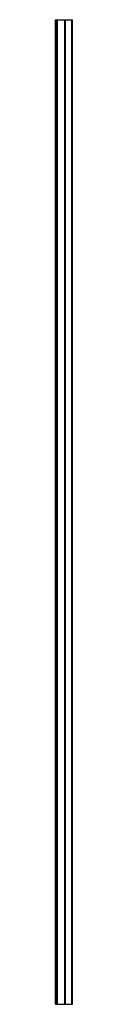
# Model space of a CAD drawing. Header units: millimetres. Extents: x -24 to 20, y 0 to 2500.
import ezdxf

# ---------------------------------------------------------------- set-up
doc = ezdxf.new("R2010")
doc.units = ezdxf.units.MM
doc.header["$LTSCALE"] = 10
doc.linetypes.add('ALLCAD_Strich', pattern=[0.2, 0.15, -0.05])
doc.layers.add('BESCH_KONT_sich_schn_seit_2d', color=160, linetype='Continuous')

msp = doc.modelspace()

# ---------------------------------------------------------------- linework, layer by layer
at = {"layer": 'BESCH_KONT_sich_schn_seit_2d', "linetype": 'ALLCAD_Strich', "extrusion": (-1.09476e-47, 1, -2.22045e-16)}
for p, q in [((-23.5, 2500, 2), (19.5, 2500, 2)), ((-23.5, 0, 2), (-23.5, 2500, 2)), ((-22.5, 0, 2), (-22.5, 2500, 2)), ((-21.5, 0, 2), (-21.5, 2500, 2)), ((-21, 0, 2), (-21, 2500, 2)), ((-20.8, 0, 2), (-20.8, 2500, 2)), ((-19.5, 0, 2), (-19.5, 2500, 2)), ((-19, 0, 2), (-19, 2500, 2)), ((-18.5, 0, 2), (-18.5, 2500, 2)), ((0, 0, 2), (0, 2500, 2)), ((1.5, 0, 2), (1.5, 2500, 2)), ((18, 0, 2), (18, 2500, 2)), ((19.5, 0, 2), (19.5, 2500, 2)), ((-23.5, 0, 2), (19.5, 0, 2)), ((-21.5, 0, 2), (-21.5, 0, 2)), ((-21.5, 0, 2), (-21.5, 0, 2)), ((-21.5, 0, 2), (-21.5, 0, 2)), ((-21.5, 0, 2), (-21.5, 0, 2)), ((-21.5, 0, 2), (-21.5, 0, 2)), ((-21.5, 0, 2), (-21.5, 0, 2)), ((-21.5, 0, 2), (-21.5, 0, 2)), ((-21.5, 0, 2), (-21.5, 0, 2)), ((-21.5, 0, 2), (-21.5, 0, 2)), ((-21.5, 0, 2), (-21.5, 0, 2)), ((-21.5, 0, 2), (-21.5, 0, 2)), ((-21.5, 0, 2), (-21.5, 0, 2)), ((-21.5, 0, 2), (-21.5, 0, 2)), ((-21.5, 0, 2), (-21.5, 0, 2)), ((-21.5, 0, 2), (-21.5, 0, 2)), ((-21.5, 0, 2), (-21.5, 0, 2)), ((-21.5, 0, 2), (-21.5, 0, 2))]:
    msp.add_line(p, q, dxfattribs=at)

doc.saveas('drawing.dxf')
